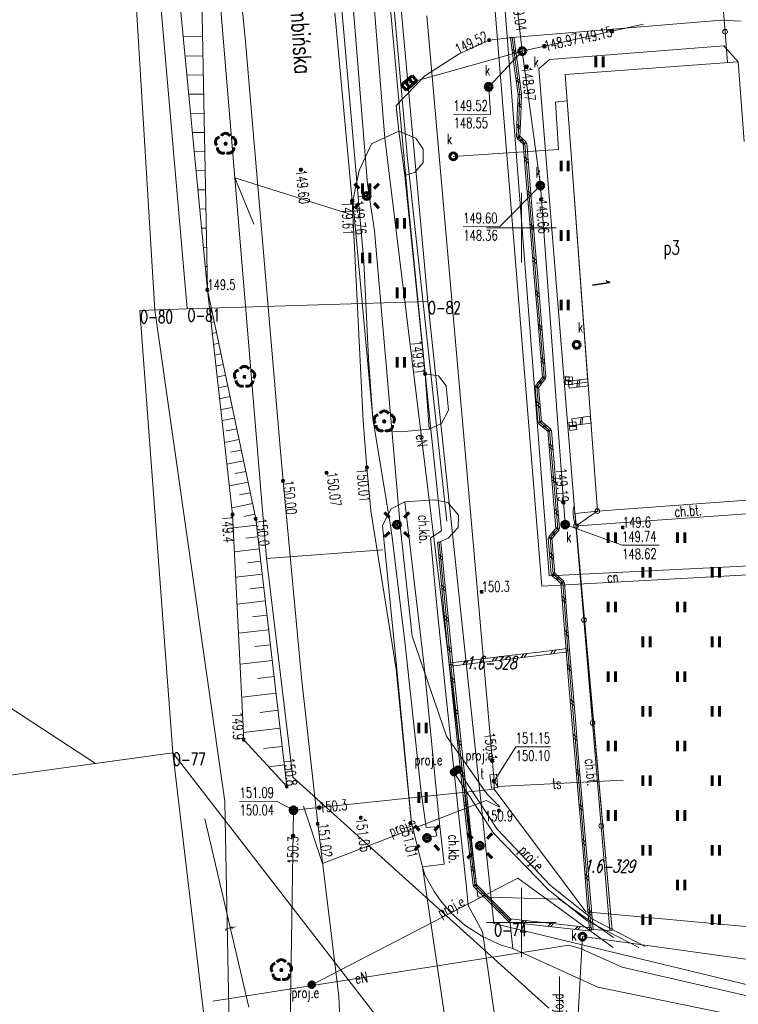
# Model space of a CAD drawing. Header units: metres. Extents: x 7582703 to 7587334, y 6019078 to 6022350.
# Tile 66 of 88: x 7584514 to 7584566, y 6021394 to 6021465. Entities that reach past the tile are written whole.
import ezdxf
from ezdxf.enums import TextEntityAlignment as Align

# ---------------------------------------------------------------- set-up
doc = ezdxf.new("R2010")
doc.units = ezdxf.units.M
doc.header["$MEASUREMENT"] = 0
doc.linetypes.add('EGDE', pattern=[0])
doc.layers.get('0').update_dxf_attribs({"color": 250, "linetype": 'CONTINUOUS', "lineweight": 100})
doc.layers.add('Dzialki', color=7, linetype='EGDE', lineweight=60)
doc.styles.get("Standard").update_dxf_attribs({"font": 'Simplex.SHX', "width": 0.75})

# ---------------------------------------------------------------- blocks, each defined once
blk = doc.blocks.new('1_OTRN')
at = {"linetype": 'Continuous'}
blk.add_circle((0, 0), 0.045, dxfattribs=at)
blk = doc.blocks.new('1_OTRS')
at = {"linetype": 'Continuous'}
blk.add_circle((0, 0), 0.045, dxfattribs=at)
blk = doc.blocks.new('1_OTZT')
at = {"linetype": 'Continuous'}
for p, q in [((-0.2625, -0.375), (-0.2625, 0.375)), ((0.2625, -0.375), (0.2625, 0.375))]:
    blk.add_line(p, q, dxfattribs=at)
blk = doc.blocks.new('1_OTZL')
at = {"linetype": 'Continuous'}
blk.add_circle((0, 0), 0.045, dxfattribs=at)
for centre, start, end in [((0, 0.375), 30.14012, 149.85988), ((-0.357, 0.116), 102.14447, 221.86002), ((0.357, 0.116), 318.13998, 77.85553), ((-0.22, -0.303), 174.14818, 293.85423), ((0.22, -0.303), 246.14577, 5.85182)]:
    blk.add_arc(centre, 0.375, start, end, dxfattribs=at)
blk = doc.blocks.new('4_SUEU')
at = {"linetype": 'Continuous'}
for radius in [0.2, 0.175, 0.15, 0.125, 0.1, 0.075, 0.05, 0.025, 0.00715]:
    blk.add_circle((0, 0), radius, dxfattribs=at)
blk = doc.blocks.new('4_SUEO_W')
at = {"linetype": 'Continuous'}
for p, q in [((-0.53035, 0.53035), (-0.8839, 0.8839)), ((0.53035, 0.53035), (0.8839, 0.8839)), ((-0.53035, -0.53035), (-0.8839, -0.8839)), ((0.53035, -0.53035), (0.8839, -0.8839))]:
    blk.add_line(p, q, dxfattribs=at)
blk.add_circle((0, 0), 0.025, dxfattribs=at)
blk = doc.blocks.new('4_SUPP')
at = {"linetype": 'Continuous'}
blk.add_circle((0, 0), 0.25, dxfattribs=at)
blk = doc.blocks.new('4_SUKK')
at = {"linetype": 'Continuous'}
for p, q in [((-0.5, -0.25), (-0.5, 0.25)), ((-0.5, 0.25), (0.5, 0.25)), ((-0.175, 0.25), (-0.175, -0.25)), ((0.175, 0.25), (0.175, -0.25)), ((0.5, 0.25), (0.5, -0.25)), ((0.5, -0.25), (-0.5, -0.25))]:
    blk.add_line(p, q, dxfattribs=at)
blk = doc.blocks.new('4_SUKS')
at = {"linetype": 'Continuous'}
blk.add_circle((0, 0), 0.25, dxfattribs=at)
blk = doc.blocks.new('4_SUPS')
at = {"linetype": 'Continuous'}
blk.add_circle((0, 0), 0.0625, dxfattribs=at)
blk = doc.blocks.new('4_SUPK')
at = {"linetype": 'Continuous'}
blk.add_circle((0, 0), 0.25, dxfattribs=at)
blk = doc.blocks.new('4_SUPW')
at = {"linetype": 'Continuous'}
blk.add_circle((0, 0), 0.25, dxfattribs=at)

msp = doc.modelspace()

# ---------------------------------------------------------------- linework, layer by layer
at = {"layer": 'Dzialki', "lineweight": 9}
for p, q in [((7584520.23, 6021509.96), (7584525.95, 6021444.15)), ((7584525.95, 6021444.15), (7584520.23, 6021509.96)), ((7584537.47, 6021508.12), (7584543.26, 6021444.69)), ((7584537.47, 6021508.12), (7584543.26, 6021444.69)), ((7584525.472, 6021500.181), (7584529.367, 6021453.585)), ((7584527.4, 6021445.52), (7584523.64, 6021484.87)), ((7584536.468, 6021483.521), (7584538.925, 6021453.137)), ((7584526.7, 6021481.86), (7584527.4, 6021445.52)), ((7584529.13, 6021473.26), (7584530.11, 6021463.67)), ((7584539.9, 6021473.28), (7584541.04, 6021460.71)), ((7584541.802, 6021454.963), (7584540.235, 6021472.583)), ((7584538.242, 6021452.227), (7584536.508, 6021472.136)), ((7584539.017, 6021470.894), (7584540.172, 6021456.432)), ((7584523.621, 6021444.076), (7584522.135, 6021468.232)), ((7584549.501, 6021467.69), (7584550.06, 6021462.7)), ((7584552.01, 6021424.945), (7584548.694, 6021467.244)), ((7584551.465, 6021424.201), (7584548.05, 6021466.489)), ((7584537.81, 6021451.94), (7584536.56, 6021465.47)), ((7584536.56, 6021465.47), (7584537.81, 6021451.94)), ((7584564.56, 6021465.526), (7584564.666, 6021464.094)), ((7584543.198, 6021465.244), (7584548.03, 6021410.175)), ((7584564.382, 6021464.937), (7584549.33, 6021463.69)), ((7584549.33, 6021463.69), (7584564.382, 6021464.937)), ((7584550.06, 6021462.7), (7584558.784, 6021464.637)), ((7584565.813, 6021464.858), (7584564.382, 6021464.937)), ((7584564.382, 6021464.937), (7584565.813, 6021464.858)), ((7584564.666, 6021464.094), (7584564.83, 6021461.878)), ((7584527.049, 6021463.752), (7584525.66, 6021463.725)), ((7584530.11, 6021463.67), (7584532.63, 6021434.19)), ((7584545.53, 6021462.5), (7584547.68, 6021463.49)), ((7584547.68, 6021463.49), (7584549.33, 6021463.69)), ((7584549.454, 6021463.707), (7584549.206, 6021463.673)), ((7584549.206, 6021463.673), (7584549.486, 6021461.619)), ((7584549.33, 6021463.69), (7584549.89, 6021459.582)), ((7584549.454, 6021463.707), (7584549.734, 6021461.653)), ((7584541.92, 6021460.42), (7584550.06, 6021462.7)), ((7584543.05, 6021460.92), (7584545.53, 6021462.5)), ((7584550.06, 6021462.7), (7584547.645, 6021460.136)), ((7584549.318, 6021462.852), (7584549.594, 6021462.68)), ((7584549.346, 6021462.646), (7584549.622, 6021462.475)), ((7584550.06, 6021462.7), (7584551.367, 6021453.032)), ((7584552.022, 6021462.108), (7584564.576, 6021463.078)), ((7584552.022, 6021462.108), (7584564.576, 6021463.078)), ((7584564.576, 6021463.078), (7584565.616, 6021461.937)), ((7584564.576, 6021463.078), (7584565.614, 6021461.936)), ((7584527.075, 6021462.374), (7584525.792, 6021462.349)), ((7584552.022, 6021462.108), (7584551.256, 6021461.432)), ((7584552.022, 6021462.108), (7584551.256, 6021461.432)), ((7584565.614, 6021461.936), (7584553.159, 6021461.016)), ((7584553.159, 6021461.016), (7584565.614, 6021461.936)), ((7584565.614, 6021461.936), (7584566.039, 6021456.209)), ((7584549.486, 6021461.619), (7584549.766, 6021459.565)), ((7584549.734, 6021461.653), (7584550.013, 6021459.599)), ((7584551.256, 6021461.432), (7584553.88, 6021429.196)), ((7584551.256, 6021461.432), (7584553.063, 6021439.236)), ((7584527.102, 6021460.995), (7584525.923, 6021460.972)), ((7584540.98, 6021458.78), (7584543.05, 6021460.92)), ((7584541.04, 6021460.71), (7584541.86, 6021451.79)), ((7584549.598, 6021460.798), (7584549.874, 6021460.626)), ((7584549.626, 6021460.592), (7584549.902, 6021460.421)), ((7584553.159, 6021461.016), (7584553.581, 6021455.288)), ((7584553.581, 6021455.288), (7584553.159, 6021461.016)), ((7584547.645, 6021460.136), (7584547.776, 6021458.17)), ((7584527.128, 6021459.617), (7584526.055, 6021459.596)), ((7584549.765, 6021459.587), (7584549.706, 6021458.051)), ((7584549.741, 6021458.973), (7584549.985, 6021458.81)), ((7584550.014, 6021459.577), (7584549.765, 6021459.587)), ((7584550.013, 6021459.599), (7584549.766, 6021459.565)), ((7584549.89, 6021459.582), (7584549.772, 6021456.511)), ((7584550.014, 6021459.577), (7584549.956, 6021458.042)), ((7584553.301, 6021459.139), (7584552.444, 6021459.041)), ((7584552.444, 6021459.041), (7584552.678, 6021455.622)), ((7584541.18, 6021456.94), (7584540.98, 6021458.78)), ((7584549.735, 6021458.819), (7584549.979, 6021458.656)), ((7584527.155, 6021458.238), (7584526.187, 6021458.219)), ((7584545.116, 6021458.15), (7584547.776, 6021458.17)), ((7584549.706, 6021458.051), (7584549.647, 6021456.516)), ((7584549.956, 6021458.042), (7584549.897, 6021456.506)), ((7584527.182, 6021456.86), (7584526.318, 6021456.843)), ((7584541.18, 6021456.94), (7584539.2, 6021456.04)), ((7584539.2, 6021456.04), (7584541.18, 6021456.94)), ((7584539.2, 6021456.04), (7584541.18, 6021456.94)), ((7584542.41, 6021456.43), (7584541.18, 6021456.94)), ((7584541.18, 6021456.94), (7584541.61, 6021453.75)), ((7584549.676, 6021457.284), (7584549.92, 6021457.12)), ((7584549.682, 6021457.437), (7584549.926, 6021457.274)), ((7584540.172, 6021456.432), (7584546.856, 6021401.846)), ((7584542.93, 6021455.65), (7584542.41, 6021456.43)), ((7584549.897, 6021456.506), (7584549.647, 6021456.516)), ((7584549.857, 6021456.603), (7584549.687, 6021456.419)), ((7584549.687, 6021456.419), (7584550.17, 6021455.973)), ((7584549.772, 6021456.511), (7584550.255, 6021456.064)), ((7584549.857, 6021456.603), (7584550.34, 6021456.156)), ((7584549.88, 6021456.241), (7584550.098, 6021456.38)), ((7584549.929, 6021456.196), (7584550.147, 6021456.335)), ((7584550.34, 6021456.156), (7584550.17, 6021455.973)), ((7584527.208, 6021455.481), (7584526.45, 6021455.467)), ((7584539.2, 6021456.04), (7584538.32, 6021454.12)), ((7584538.32, 6021454.12), (7584539.2, 6021456.04)), ((7584538.32, 6021454.12), (7584539.2, 6021456.04)), ((7584542.92, 6021454.7), (7584542.93, 6021455.65)), ((7584545.101, 6021455.127), (7584552.678, 6021455.622)), ((7584550.38, 6021456.075), (7584550.13, 6021456.054)), ((7584550.13, 6021456.054), (7584550.329, 6021453.648)), ((7584550.255, 6021456.064), (7584551.647, 6021439.223)), ((7584550.38, 6021456.075), (7584550.578, 6021453.669)), ((7584541.802, 6021454.963), (7584544.641, 6021428.872)), ((7584550.21, 6021455.092), (7584550.479, 6021454.872)), ((7584550.23, 6021454.851), (7584550.499, 6021454.631)), ((7584554.79, 6021438.876), (7584553.581, 6021455.288)), ((7584555.477, 6021429.61), (7584553.581, 6021455.288)), ((7584527.235, 6021454.103), (7584526.581, 6021454.09)), ((7584538.32, 6021454.12), (7584537.86, 6021451.93)), ((7584537.86, 6021451.93), (7584538.32, 6021454.12)), ((7584537.86, 6021451.93), (7584538.32, 6021454.12)), ((7584542.36, 6021453.99), (7584542.92, 6021454.7)), ((7584530.734, 6021450.243), (7584529.367, 6021453.585)), ((7584529.367, 6021453.585), (7584537.81, 6021450.92)), ((7584529.367, 6021453.585), (7584531.642, 6021426.188)), ((7584541.61, 6021453.75), (7584542.36, 6021453.99)), ((7584543.07, 6021439.48), (7584541.61, 6021453.75)), ((7584541.61, 6021453.75), (7584543.07, 6021439.48)), ((7584550.329, 6021453.648), (7584550.528, 6021451.242)), ((7584550.578, 6021453.669), (7584550.777, 6021451.263)), ((7584527.261, 6021452.724), (7584526.713, 6021452.714)), ((7584538.925, 6021453.137), (7584539.427, 6021449.772)), ((7584551.367, 6021453.032), (7584548.448, 6021450.081)), ((7584550.409, 6021452.686), (7584550.678, 6021452.466)), ((7584551.367, 6021453.032), (7584553.153, 6021428.633)), ((7584538.61, 6021436.07), (7584537.81, 6021451.94)), ((7584537.81, 6021451.94), (7584537.86, 6021451.93)), ((7584537.86, 6021451.93), (7584539.32, 6021436.02)), ((7584539.32, 6021436.02), (7584537.86, 6021451.93)), ((7584538.242, 6021452.227), (7584538.861, 6021452.282)), ((7584538.318, 6021451.358), (7584538.242, 6021452.227)), ((7584550, 6021447.5), (7584550, 6021452.5)), ((7584550.429, 6021452.445), (7584550.698, 6021452.225)), ((7584527.288, 6021451.346), (7584526.844, 6021451.337)), ((7584538.665, 6021447.57), (7584538.318, 6021451.358)), ((7584541.86, 6021451.79), (7584543.46, 6021435.72)), ((7584550.528, 6021451.242), (7584550.727, 6021448.836)), ((7584550.777, 6021451.263), (7584550.976, 6021448.857)), ((7584527.314, 6021449.967), (7584526.976, 6021449.961)), ((7584539.427, 6021449.772), (7584541.299, 6021428.3)), ((7584545.815, 6021450.062), (7584548.448, 6021450.081)), ((7584547.5, 6021450), (7584552.5, 6021450)), ((7584550.608, 6021450.28), (7584550.877, 6021450.06)), ((7584550.628, 6021450.039), (7584550.897, 6021449.819)), ((7584527.341, 6021448.589), (7584527.107, 6021448.584)), ((7584550.727, 6021448.836), (7584550.926, 6021446.431)), ((7584550.976, 6021448.857), (7584551.175, 6021446.451)), ((7584550.806, 6021447.874), (7584551.075, 6021447.654)), ((7584550.826, 6021447.634), (7584551.095, 6021447.414)), ((7584527.367, 6021447.21), (7584527.239, 6021447.208)), ((7584539.006, 6021440.592), (7584538.665, 6021447.57)), ((7584550.926, 6021446.431), (7584551.125, 6021444.025)), ((7584551.175, 6021446.451), (7584551.374, 6021444.045)), ((7584527.394, 6021445.832), (7584527.37, 6021445.831)), ((7584529.21, 6021429.36), (7584527.4, 6021445.52)), ((7584527.4, 6021445.52), (7584530.88, 6021429.05)), ((7584551.005, 6021445.468), (7584551.274, 6021445.248)), ((7584551.025, 6021445.228), (7584551.294, 6021445.008)), ((7584525.95, 6021444.15), (7584522.54, 6021444.04)), ((7584522.54, 6021444.04), (7584525.95, 6021444.15)), ((7584528.655, 6021408.715), (7584523.621, 6021444.076)), ((7584543.26, 6021444.69), (7584525.95, 6021444.15)), ((7584543.26, 6021444.69), (7584525.95, 6021444.15)), ((7584527.562, 6021444.752), (7584527.488, 6021444.736)), ((7584543.26, 6021444.69), (7584548.02, 6021399.92)), ((7584543.26, 6021444.69), (7584548.02, 6021399.92)), ((7584522.54, 6021444.04), (7584524.9, 6021412.2)), ((7584524.9, 6021412.2), (7584522.54, 6021444.04)), ((7584527.725, 6021443.984), (7584527.576, 6021443.953)), ((7584551.125, 6021444.025), (7584551.323, 6021441.619)), ((7584551.374, 6021444.045), (7584551.573, 6021441.639)), ((7584527.887, 6021443.216), (7584527.663, 6021443.169)), ((7584551.204, 6021443.062), (7584551.473, 6021442.842)), ((7584551.224, 6021442.822), (7584551.493, 6021442.602)), ((7584528.049, 6021442.448), (7584527.751, 6021442.385)), ((7584528.211, 6021441.68), (7584527.839, 6021441.601)), ((7584551.323, 6021441.619), (7584551.522, 6021439.213)), ((7584551.573, 6021441.639), (7584551.771, 6021439.233)), ((7584528.374, 6021440.912), (7584527.927, 6021440.818)), ((7584539.317, 6021436.274), (7584539.006, 6021440.592)), ((7584551.403, 6021440.656), (7584551.672, 6021440.436)), ((7584528.536, 6021440.144), (7584528.014, 6021440.034)), ((7584551.423, 6021440.416), (7584551.692, 6021440.196)), ((7584528.698, 6021439.376), (7584528.102, 6021439.25)), ((7584544.04, 6021439.35), (7584543.07, 6021439.48)), ((7584543.07, 6021439.48), (7584543.125, 6021438.723)), ((7584544.59, 6021438.61), (7584544.04, 6021439.35)), ((7584551.548, 6021439.3), (7584551.013, 6021438.616)), ((7584551.647, 6021439.223), (7584551.112, 6021438.539)), ((7584551.745, 6021439.146), (7584551.21, 6021438.462)), ((7584551.771, 6021439.233), (7584551.522, 6021439.213)), ((7584551.745, 6021439.146), (7584551.548, 6021439.3)), ((7584553.437, 6021439.266), (7584553.063, 6021439.236)), ((7584553.151, 6021438.722), (7584553.187, 6021439.282)), ((7584553.187, 6021439.282), (7584553.686, 6021439.25)), ((7584554.759, 6021439.124), (7584553.37, 6021438.954)), ((7584553.401, 6021438.706), (7584553.437, 6021439.266)), ((7584553.65, 6021438.69), (7584553.686, 6021439.25)), ((7584554.82, 6021438.628), (7584554.759, 6021439.124)), ((7584528.86, 6021438.608), (7584528.19, 6021438.467)), ((7584543.125, 6021438.723), (7584543.193, 6021437.791)), ((7584544.76, 6021436.88), (7584544.59, 6021438.61)), ((7584551.236, 6021438.55), (7584550.987, 6021438.529)), ((7584550.987, 6021438.529), (7584551.195, 6021436)), ((7584551.21, 6021438.462), (7584551.013, 6021438.616)), ((7584551.112, 6021438.539), (7584551.32, 6021436.011)), ((7584551.236, 6021438.55), (7584551.445, 6021436.021)), ((7584551.281, 6021438.958), (7584551.424, 6021438.736)), ((7584551.334, 6021439.027), (7584551.478, 6021438.804)), ((7584553.151, 6021438.722), (7584553.65, 6021438.69)), ((7584553.665, 6021438.914), (7584553.169, 6021439.002)), ((7584553.668, 6021438.97), (7584553.173, 6021439.058)), ((7584553.431, 6021438.458), (7584553.37, 6021438.954)), ((7584554.79, 6021438.876), (7584553.401, 6021438.706)), ((7584554.82, 6021438.628), (7584553.431, 6021438.458)), ((7584554.065, 6021439.039), (7584553.987, 6021438.526)), ((7584554.204, 6021439.056), (7584554.125, 6021438.543)), ((7584529.023, 6021437.84), (7584528.278, 6021437.683)), ((7584543.193, 6021437.791), (7584543.261, 6021436.865)), ((7584529.185, 6021437.072), (7584528.417, 6021436.91)), ((7584551.07, 6021437.518), (7584551.34, 6021437.285)), ((7584551.091, 6021437.265), (7584551.361, 6021437.032)), ((7584529.347, 6021436.304), (7584528.453, 6021436.116)), ((7584543.261, 6021436.865), (7584543.36, 6021435.51)), ((7584544.24, 6021435.92), (7584544.76, 6021436.88)), ((7584554.957, 6021436.425), (7584553.629, 6021436.255)), ((7584554.293, 6021436.34), (7584554.223, 6021435.827)), ((7584554.426, 6021436.357), (7584554.356, 6021435.844)), ((7584555.021, 6021435.929), (7584554.957, 6021436.425)), ((7584538.88, 6021432.74), (7584538.61, 6021436.07)), ((7584540.573, 6021428.542), (7584539.317, 6021436.274)), ((7584539.32, 6021436.02), (7584539.46, 6021435.62)), ((7584539.46, 6021435.62), (7584539.32, 6021436.02)), ((7584539.46, 6021435.62), (7584539.92, 6021435.44)), ((7584539.92, 6021435.44), (7584539.46, 6021435.62)), ((7584543.36, 6021435.51), (7584544.24, 6021435.92)), ((7584543.46, 6021435.72), (7584544.26, 6021428.18)), ((7584551.445, 6021436.021), (7584551.195, 6021436)), ((7584551.401, 6021436.106), (7584551.239, 6021435.915)), ((7584551.239, 6021435.915), (7584551.954, 6021435.31)), ((7584551.32, 6021436.011), (7584552.034, 6021435.406)), ((7584551.401, 6021436.106), (7584552.115, 6021435.501)), ((7584551.525, 6021435.673), (7584551.758, 6021435.804)), ((7584551.596, 6021435.613), (7584551.829, 6021435.743)), ((7584553.908, 6021436.04), (7584553.412, 6021435.975)), ((7584553.412, 6021435.975), (7584553.486, 6021435.406)), ((7584553.442, 6021435.747), (7584553.945, 6021435.755)), ((7584553.449, 6021435.69), (7584553.953, 6021435.698)), ((7584553.692, 6021435.759), (7584553.629, 6021436.255)), ((7584555.021, 6021435.929), (7584553.692, 6021435.759)), ((7584553.908, 6021436.04), (7584553.982, 6021435.47)), ((7584529.509, 6021435.536), (7584528.741, 6021435.374)), ((7584539.92, 6021435.44), (7584541.33, 6021435.31)), ((7584541.33, 6021435.31), (7584539.92, 6021435.44)), ((7584541.33, 6021435.31), (7584543.36, 6021435.51)), ((7584543.36, 6021435.51), (7584541.33, 6021435.31)), ((7584552.159, 6021435.416), (7584551.91, 6021435.395)), ((7584551.91, 6021435.395), (7584552.104, 6021433.04)), ((7584552.115, 6021435.501), (7584551.954, 6021435.31)), ((7584552.034, 6021435.406), (7584552.615, 6021428.339)), ((7584552.159, 6021435.416), (7584552.353, 6021433.06)), ((7584553.982, 6021435.47), (7584553.486, 6021435.406)), ((7584529.672, 6021434.769), (7584528.629, 6021434.548)), ((7584532.63, 6021434.19), (7584532.84, 6021431.78)), ((7584551.987, 6021434.453), (7584552.256, 6021434.238)), ((7584552.007, 6021434.218), (7584552.275, 6021434.003)), ((7584529.834, 6021434.001), (7584529.066, 6021433.838)), ((7584529.996, 6021433.233), (7584528.804, 6021432.981)), ((7584539.17, 6021429.63), (7584538.88, 6021432.74)), ((7584552.104, 6021433.04), (7584552.297, 6021430.685)), ((7584552.353, 6021433.06), (7584552.546, 6021430.705)), ((7584530.159, 6021432.465), (7584529.391, 6021432.302)), ((7584552.181, 6021432.098), (7584552.45, 6021431.883)), ((7584530.321, 6021431.697), (7584528.98, 6021431.413)), ((7584532.84, 6021431.78), (7584534.18, 6021417.62)), ((7584552.2, 6021431.862), (7584552.469, 6021431.647)), ((7584530.483, 6021430.929), (7584529.715, 6021430.766)), ((7584552.297, 6021430.685), (7584552.491, 6021428.329)), ((7584552.546, 6021430.705), (7584552.74, 6021428.35)), ((7584530.645, 6021430.161), (7584529.156, 6021429.846)), ((7584541.6, 6021430.27), (7584540.62, 6021429.78)), ((7584541.6, 6021430.27), (7584540.62, 6021429.78)), ((7584541.6, 6021430.27), (7584543.75, 6021430.41)), ((7584543.75, 6021430.41), (7584541.6, 6021430.27)), ((7584543, 6021418.44), (7584541.6, 6021430.27)), ((7584541.6, 6021430.27), (7584543, 6021418.44)), ((7584543.75, 6021430.41), (7584544.7, 6021430.23)), ((7584544.7, 6021430.23), (7584543.75, 6021430.41)), ((7584544.7, 6021430.23), (7584545.47, 6021429.31)), ((7584545.47, 6021429.31), (7584544.7, 6021430.23)), ((7584553.774, 6021429.902), (7584553.8, 6021430.005)), ((7584553.8, 6021430.005), (7584553.814, 6021430.038)), ((7584567.931, 6021430.53), (7584555.477, 6021429.61)), ((7584567.931, 6021430.53), (7584555.477, 6021429.61)), ((7584530.02, 6021413.15), (7584529.21, 6021429.36)), ((7584530.808, 6021429.393), (7584530.016, 6021429.226)), ((7584540.98, 6021418.22), (7584539.17, 6021429.63)), ((7584540.62, 6021429.78), (7584540.01, 6021428.58)), ((7584540.62, 6021429.78), (7584540.01, 6021428.58)), ((7584545.47, 6021429.31), (7584545.45, 6021428.43)), ((7584545.45, 6021428.43), (7584545.47, 6021429.31)), ((7584552.375, 6021429.742), (7584552.643, 6021429.527)), ((7584552.394, 6021429.507), (7584552.663, 6021429.292)), ((7584553.724, 6021429.307), (7584553.728, 6021429.407)), ((7584553.743, 6021429.211), (7584553.724, 6021429.307)), ((7584553.726, 6021429.515), (7584553.736, 6021429.607)), ((7584553.728, 6021429.407), (7584553.726, 6021429.515)), ((7584553.736, 6021429.607), (7584553.739, 6021429.707)), ((7584553.739, 6021429.707), (7584553.757, 6021429.804)), ((7584553.753, 6021429.108), (7584553.743, 6021429.211)), ((7584553.757, 6021429.804), (7584553.774, 6021429.902)), ((7584555.477, 6021429.61), (7584553.86, 6021429.439)), ((7584553.86, 6021429.439), (7584553.938, 6021428.543)), ((7584554.07, 6021428.55), (7584567.83, 6021429.52)), ((7584554.07, 6021428.55), (7584567.83, 6021429.52)), ((7584554.86, 6021429.183), (7584555.477, 6021429.61)), ((7584530.933, 6021428.595), (7584529.258, 6021428.4)), ((7584530.88, 6021429.05), (7584533.12, 6021409.79)), ((7584540.01, 6021428.58), (7584541.03, 6021418.23)), ((7584541.03, 6021418.23), (7584540.01, 6021428.58)), ((7584540.573, 6021428.542), (7584541.042, 6021428.626)), ((7584540.709, 6021427.703), (7584540.573, 6021428.542)), ((7584553.153, 6021428.633), (7584557.257, 6021427.144)), ((7584553.772, 6021429.011), (7584553.753, 6021429.108)), ((7584553.798, 6021428.92), (7584553.772, 6021429.011)), ((7584553.822, 6021428.815), (7584553.798, 6021428.92)), ((7584553.857, 6021428.73), (7584553.822, 6021428.815)), ((7584553.898, 6021428.636), (7584553.857, 6021428.73)), ((7584556.544, 6021399.439), (7584553.88, 6021429.196)), ((7584554.501, 6021421.779), (7584553.88, 6021429.196)), ((7584553.938, 6021428.543), (7584553.898, 6021428.636)), ((7584553.938, 6021428.543), (7584554.555, 6021428.97)), ((7584553.938, 6021428.543), (7584554.07, 6021428.55)), ((7584553.938, 6021428.543), (7584554.07, 6021428.55)), ((7584556.542, 6021399.455), (7584553.938, 6021428.543)), ((7584554.493, 6021428.928), (7584554.86, 6021429.183)), ((7584541.299, 6021428.3), (7584542.136, 6021420.605)), ((7584544.26, 6021428.18), (7584543.45, 6021427.69)), ((7584545.45, 6021428.43), (7584544.73, 6021427.65)), ((7584544.73, 6021427.65), (7584545.45, 6021428.43)), ((7584552.52, 6021428.419), (7584551.964, 6021427.755)), ((7584552.615, 6021428.339), (7584552.06, 6021427.675)), ((7584552.711, 6021428.259), (7584552.156, 6021427.595)), ((7584552.242, 6021428.087), (7584552.378, 6021427.861)), ((7584552.297, 6021428.154), (7584552.434, 6021427.927)), ((7584552.74, 6021428.35), (7584552.491, 6021428.329)), ((7584552.711, 6021428.259), (7584552.52, 6021428.419)), ((7584531.03, 6021427.757), (7584530.165, 6021427.657)), ((7584541.625, 6021419.999), (7584540.709, 6021427.703)), ((7584543.45, 6021427.69), (7584543.89, 6021423.05)), ((7584544.204, 6021427.392), (7584543.956, 6021427.368)), ((7584543.956, 6021427.368), (7584544.168, 6021425.165)), ((7584544.73, 6021427.65), (7584544.08, 6021427.38)), ((7584544.08, 6021427.38), (7584544.73, 6021427.65)), ((7584544.08, 6021427.38), (7584544.93, 6021418.57)), ((7584544.204, 6021427.392), (7584544.417, 6021425.19)), ((7584552.185, 6021427.686), (7584551.936, 6021427.665)), ((7584551.936, 6021427.665), (7584552.155, 6021425.056)), ((7584552.156, 6021427.595), (7584551.964, 6021427.755)), ((7584552.06, 6021427.675), (7584552.279, 6021425.067)), ((7584552.185, 6021427.686), (7584552.404, 6021425.077)), ((7584557.257, 6021427.144), (7584559.916, 6021427.163)), ((7584531.131, 6021426.892), (7584529.344, 6021426.684)), ((7584540.023, 6021426.817), (7584531.642, 6021426.188)), ((7584544.041, 6021426.487), (7584544.311, 6021426.291)), ((7584552.023, 6021426.621), (7584552.294, 6021426.381)), ((7584531.235, 6021425.998), (7584530.312, 6021425.891)), ((7584531.642, 6021426.188), (7584533.559, 6021410.462)), ((7584544.062, 6021426.267), (7584544.332, 6021426.071)), ((7584566.916, 6021425.682), (7584552.01, 6021424.945)), ((7584552.045, 6021426.36), (7584552.316, 6021426.12)), ((7584531.342, 6021425.075), (7584529.435, 6021424.854)), ((7584544.168, 6021425.165), (7584544.381, 6021422.963)), ((7584544.417, 6021425.19), (7584544.629, 6021422.987)), ((7584567.41, 6021425.076), (7584551.465, 6021424.201)), ((7584552.404, 6021425.077), (7584552.155, 6021425.056)), ((7584552.361, 6021425.161), (7584552.197, 6021424.972)), ((7584552.197, 6021424.972), (7584552.891, 6021424.367)), ((7584552.279, 6021425.067), (7584552.974, 6021424.462)), ((7584552.361, 6021425.161), (7584553.056, 6021424.556)), ((7584544.253, 6021424.284), (7584544.523, 6021424.088)), ((7584552.475, 6021424.73), (7584552.708, 6021424.858)), ((7584552.544, 6021424.67), (7584552.778, 6021424.798)), ((7584553.098, 6021424.471), (7584552.849, 6021424.452)), ((7584552.849, 6021424.452), (7584553.031, 6021422.018)), ((7584553.056, 6021424.556), (7584552.891, 6021424.367)), ((7584552.974, 6021424.462), (7584553.339, 6021419.594)), ((7584553.098, 6021424.471), (7584553.281, 6021422.037)), ((7584531.453, 6021424.122), (7584530.468, 6021424.007)), ((7584544.274, 6021424.064), (7584544.544, 6021423.868)), ((7584531.568, 6021423.137), (7584529.533, 6021422.9)), ((7584543.89, 6021423.05), (7584544.53, 6021416.68)), ((7584544.381, 6021422.963), (7584544.593, 6021420.76)), ((7584544.629, 6021422.987), (7584544.842, 6021420.785)), ((7584552.922, 6021423.479), (7584553.189, 6021423.254)), ((7584552.94, 6021423.235), (7584553.208, 6021423.011)), ((7584531.686, 6021422.119), (7584530.635, 6021421.997)), ((7584544.466, 6021422.082), (7584544.736, 6021421.886)), ((7584544.487, 6021421.862), (7584544.757, 6021421.666)), ((7584553.031, 6021422.018), (7584553.214, 6021419.584)), ((7584553.281, 6021422.037), (7584553.463, 6021419.603)), ((7584555.123, 6021414.361), (7584554.501, 6021421.779)), ((7584531.808, 6021421.068), (7584529.637, 6021420.816)), ((7584544.593, 6021420.76), (7584544.806, 6021418.558)), ((7584544.842, 6021420.785), (7584545.054, 6021418.582)), ((7584553.104, 6021421.045), (7584553.372, 6021420.82)), ((7584553.123, 6021420.801), (7584553.39, 6021420.577)), ((7584542.76, 6021409.567), (7584541.625, 6021419.999)), ((7584542.136, 6021420.605), (7584544.603, 6021413.408)), ((7584507.13, 6021419.42), (7584519.35, 6021411.45)), ((7584531.935, 6021419.983), (7584530.813, 6021419.852)), ((7584544.678, 6021419.879), (7584544.948, 6021419.683)), ((7584544.699, 6021419.659), (7584544.969, 6021419.463)), ((7584551.221, 6021419.462), (7584549.119, 6021419.206)), ((7584550.17, 6021419.334), (7584549.99, 6021419.06)), ((7584550.381, 6021419.36), (7584550.201, 6021419.086)), ((7584553.324, 6021419.718), (7584551.221, 6021419.462)), ((7584553.354, 6021419.47), (7584551.252, 6021419.214)), ((7584552.273, 6021419.59), (7584552.093, 6021419.316)), ((7584552.483, 6021419.616), (7584552.303, 6021419.342)), ((7584553.214, 6021419.583), (7584553.463, 6021419.604)), ((7584553.463, 6021419.603), (7584553.214, 6021419.584)), ((7584553.426, 6021417.071), (7584553.214, 6021419.583)), ((7584553.354, 6021419.47), (7584553.324, 6021419.718)), ((7584553.339, 6021419.594), (7584555.034, 6021399.494)), ((7584553.675, 6021417.092), (7584553.463, 6021419.604)), ((7584532.065, 6021418.861), (7584529.748, 6021418.592)), ((7584545.054, 6021418.583), (7584544.806, 6021418.557)), ((7584545.054, 6021418.582), (7584544.806, 6021418.558)), ((7584547.017, 6021418.95), (7584544.915, 6021418.694)), ((7584544.945, 6021418.446), (7584544.915, 6021418.694)), ((7584544.93, 6021418.57), (7584546.13, 6021407.35)), ((7584547.047, 6021418.702), (7584544.945, 6021418.446)), ((7584545.054, 6021418.583), (7584545.294, 6021416.339)), ((7584545.966, 6021418.822), (7584545.786, 6021418.548)), ((7584546.176, 6021418.848), (7584545.996, 6021418.574)), ((7584549.119, 6021419.206), (7584547.017, 6021418.95)), ((7584549.149, 6021418.958), (7584547.047, 6021418.702)), ((7584548.068, 6021419.078), (7584547.888, 6021418.804)), ((7584548.278, 6021419.104), (7584548.098, 6021418.83)), ((7584551.252, 6021419.214), (7584549.149, 6021418.958)), ((7584553.569, 6021418.348), (7584553.299, 6021418.578)), ((7584542.08, 6021407.14), (7584540.98, 6021418.22)), ((7584541.03, 6021418.23), (7584542.08, 6021407.14)), ((7584541.992, 6021408.07), (7584541.03, 6021418.23)), ((7584544.11, 6021407.13), (7584543, 6021418.44)), ((7584543, 6021418.44), (7584544.11, 6021407.13)), ((7584544.806, 6021418.557), (7584545.046, 6021416.313)), ((7584553.59, 6021418.097), (7584553.32, 6021418.327)), ((7584532.2, 6021417.703), (7584531.003, 6021417.564)), ((7584534.18, 6021417.62), (7584535.35, 6021407.1)), ((7584544.902, 6021417.659), (7584545.174, 6021417.461)), ((7584544.926, 6021417.435), (7584545.198, 6021417.237)), ((7584532.339, 6021416.506), (7584529.867, 6021416.219)), ((7584544.53, 6021416.68), (7584545.37, 6021408.79)), ((7584553.638, 6021414.558), (7584553.426, 6021417.071)), ((7584553.887, 6021414.579), (7584553.675, 6021417.092)), ((7584545.046, 6021416.313), (7584545.286, 6021414.069)), ((7584545.294, 6021416.339), (7584545.534, 6021414.095)), ((7584553.781, 6021415.836), (7584553.511, 6021416.066)), ((7584553.802, 6021415.584), (7584553.532, 6021415.815)), ((7584532.483, 6021415.27), (7584531.206, 6021415.121)), ((7584545.142, 6021415.415), (7584545.414, 6021415.217)), ((7584545.166, 6021415.191), (7584545.438, 6021414.993)), ((7584553.85, 6021412.046), (7584553.638, 6021414.558)), ((7584554.099, 6021412.067), (7584553.887, 6021414.579)), ((7584555.744, 6021406.944), (7584555.123, 6021414.361)), ((7584532.631, 6021413.993), (7584529.993, 6021413.686)), ((7584545.286, 6021414.069), (7584545.526, 6021411.825)), ((7584545.534, 6021414.095), (7584545.774, 6021411.851)), ((7584533.12, 6021409.79), (7584530.02, 6021413.15)), ((7584544.603, 6021413.408), (7584547.511, 6021409.26)), ((7584545.382, 6021413.171), (7584545.654, 6021412.973)), ((7584545.406, 6021412.947), (7584545.678, 6021412.749)), ((7584553.993, 6021413.323), (7584553.723, 6021413.553)), ((7584554.014, 6021413.072), (7584553.744, 6021413.302)), ((7584488.59, 6021407.26), (7584524.9, 6021412.2)), ((7584519.35, 6021411.45), (7584524.9, 6021412.2)), ((7584524.9, 6021412.2), (7584546.8, 6021383.95)), ((7584524.9, 6021412.2), (7584528.56, 6021381.46)), ((7584524.9, 6021412.2), (7584535.23, 6021325.4)), ((7584532.785, 6021412.674), (7584531.448, 6021412.519)), ((7584548.03, 6021410.175), (7584549.594, 6021412.639)), ((7584549.594, 6021412.639), (7584552.091, 6021412.639)), ((7584545.526, 6021411.825), (7584545.766, 6021409.581)), ((7584545.774, 6021411.851), (7584546.014, 6021409.607)), ((7584554.062, 6021409.534), (7584553.85, 6021412.046)), ((7584554.311, 6021409.555), (7584554.099, 6021412.067)), ((7584532.94, 6021411.338), (7584531.813, 6021411.207)), ((7584545.146, 6021410.817), (7584548.017, 6021406.396)), ((7584545.429, 6021411.005), (7584548.253, 6021406.714)), ((7584545.622, 6021410.927), (7584545.894, 6021410.729)), ((7584554.205, 6021410.811), (7584553.935, 6021411.041)), ((7584554.226, 6021410.56), (7584553.956, 6021410.79)), ((7584533.559, 6021410.462), (7584551.975, 6021393.84)), ((7584545.646, 6021410.703), (7584545.918, 6021410.505)), ((7584547.73, 6021410.63), (7584548.2, 6021410.68)), ((7584547.86, 6021409.67), (7584547.73, 6021410.63)), ((7584548.04, 6021409.595), (7584548.03, 6021410.175)), ((7584548.03, 6021410.175), (7584548.302, 6021409.784)), ((7584548.2, 6021410.68), (7584548.31, 6021409.71)), ((7584548.302, 6021409.784), (7584557.33, 6021410.24)), ((7584533.095, 6021410.001), (7584532.942, 6021409.983)), ((7584533.596, 6021408.08), (7584548.04, 6021409.595)), ((7584543.14, 6021406.849), (7584542.76, 6021409.567)), ((7584545.766, 6021409.581), (7584546.006, 6021407.337)), ((7584546.014, 6021409.607), (7584546.254, 6021407.363)), ((7584548.31, 6021409.71), (7584547.86, 6021409.67)), ((7584548.04, 6021409.595), (7584554.647, 6021400.775)), ((7584554.274, 6021407.021), (7584554.062, 6021409.534)), ((7584554.523, 6021407.042), (7584554.311, 6021409.555)), ((7584529.043, 6021388.306), (7584528.655, 6021408.715)), ((7584529.716, 6021408.712), (7584532.376, 6021408.731)), ((7584533.596, 6021408.08), (7584532.376, 6021408.731)), ((7584547.473, 6021408.77), (7584535.694, 6021404.255)), ((7584545.37, 6021408.79), (7584546.04, 6021402.5)), ((7584545.862, 6021408.683), (7584546.134, 6021408.485)), ((7584548.421, 6021408.312), (7584547.473, 6021408.77)), ((7584547.511, 6021409.26), (7584548.416, 6021408.342)), ((7584533.262, 6021385.751), (7584533.596, 6021408.08)), ((7584535.694, 6021404.255), (7584534.306, 6021408.364)), ((7584542.08, 6021407.14), (7584541.992, 6021408.07)), ((7584545.886, 6021408.459), (7584546.158, 6021408.261)), ((7584554.417, 6021408.298), (7584554.147, 6021408.529)), ((7584554.438, 6021408.047), (7584554.168, 6021408.277)), ((7584527.209, 6021407.464), (7584530.382, 6021393.906)), ((7584546.254, 6021407.364), (7584546.006, 6021407.336)), ((7584546.254, 6021407.363), (7584546.006, 6021407.337)), ((7584546.006, 6021407.336), (7584546.266, 6021405.001)), ((7584546.13, 6021407.35), (7584546.65, 6021402.68)), ((7584546.254, 6021407.364), (7584546.514, 6021405.029)), ((7584535.35, 6021407.1), (7584536.85, 6021394.71)), ((7584542.88, 6021404), (7584542.08, 6021407.14)), ((7584542.08, 6021407.14), (7584542.88, 6021404)), ((7584542.88, 6021404), (7584542.08, 6021407.14)), ((7584543.78, 6021406.884), (7584543.14, 6021406.849)), ((7584543.904, 6021406.235), (7584543.78, 6021406.884)), ((7584544.43, 6021404.2), (7584544.11, 6021407.13)), ((7584544.11, 6021407.13), (7584544.43, 6021404.2)), ((7584548.253, 6021406.714), (7584552.096, 6021402.67)), ((7584554.486, 6021404.509), (7584554.274, 6021407.021)), ((7584554.735, 6021404.53), (7584554.523, 6021407.042)), ((7584556.37, 6021399.47), (7584555.744, 6021406.944)), ((7584543.205, 6021406.09), (7584543.904, 6021406.235)), ((7584546.11, 6021406.402), (7584546.384, 6021406.196)), ((7584546.136, 6021406.169), (7584546.41, 6021405.963)), ((7584548.017, 6021406.396), (7584551.917, 6021402.382)), ((7584554.629, 6021405.786), (7584554.358, 6021406.016)), ((7584554.65, 6021405.535), (7584554.38, 6021405.765)), ((7584546.266, 6021405.001), (7584546.526, 6021402.666)), ((7584546.514, 6021405.029), (7584546.774, 6021402.694)), ((7584554.698, 6021401.996), (7584554.486, 6021404.509)), ((7584554.947, 6021402.017), (7584554.735, 6021404.53)), ((7584542.88, 6021404), (7584544.43, 6021404.2)), ((7584544.43, 6021404.2), (7584542.88, 6021404)), ((7584543.04, 6021403.43), (7584542.88, 6021404)), ((7584543.04, 6021403.43), (7584542.88, 6021404)), ((7584546, 6021383.09), (7584542.88, 6021404)), ((7584542.88, 6021404), (7584543.04, 6021403.43)), ((7584546.37, 6021404.067), (7584546.644, 6021403.861)), ((7584546.396, 6021403.834), (7584546.67, 6021403.628)), ((7584534.911, 6021395.527), (7584549.735, 6021403.202)), ((7584543.71, 6021402.24), (7584543.04, 6021403.43)), ((7584543.71, 6021402.24), (7584543.04, 6021403.43)), ((7584543.04, 6021403.43), (7584543.71, 6021402.24)), ((7584549.735, 6021403.202), (7584556.606, 6021398.204)), ((7584554.841, 6021403.274), (7584554.57, 6021403.504)), ((7584554.862, 6021403.022), (7584554.592, 6021403.253)), ((7584546.04, 6021402.5), (7584546.18, 6021401.22)), ((7584546.774, 6021402.694), (7584546.526, 6021402.666)), ((7584546.739, 6021402.768), (7584546.561, 6021402.592)), ((7584546.561, 6021402.592), (7584547.826, 6021401.322)), ((7584546.65, 6021402.68), (7584549.18, 6021400.14)), ((7584546.739, 6021402.768), (7584548.004, 6021401.498)), ((7584550, 6021397.5), (7584550, 6021402.5)), ((7584551.917, 6021402.382), (7584554.729, 6021400.131)), ((7584552.096, 6021402.67), (7584555.173, 6021400.215)), ((7584544.18, 6021401.59), (7584543.71, 6021402.24)), ((7584544.18, 6021401.59), (7584543.71, 6021402.24)), ((7584543.71, 6021402.24), (7584544.18, 6021401.59)), ((7584544.92, 6021400.71), (7584544.18, 6021401.59)), ((7584544.92, 6021400.71), (7584544.18, 6021401.59)), ((7584544.18, 6021401.59), (7584544.92, 6021400.71)), ((7584546.856, 6021401.846), (7584552.718, 6021401.678)), ((7584547.067, 6021402.084), (7584547.371, 6021402.133)), ((7584547.194, 6021401.957), (7584547.498, 6021402.006)), ((7584552.718, 6021401.678), (7584556.628, 6021398.926)), ((7584554.909, 6021399.484), (7584554.698, 6021401.996)), ((7584555.159, 6021399.505), (7584554.947, 6021402.017)), ((7584546.18, 6021401.22), (7584547.21, 6021399.33)), ((7584547.826, 6021401.322), (7584549.091, 6021400.052)), ((7584548.004, 6021401.498), (7584549.269, 6021400.228)), ((7584548.332, 6021400.814), (7584548.636, 6021400.863)), ((7584555.053, 6021400.761), (7584554.782, 6021400.991)), ((7584545.92, 6021399.81), (7584544.92, 6021400.71)), ((7584545.92, 6021399.81), (7584544.92, 6021400.71)), ((7584544.92, 6021400.71), (7584545.92, 6021399.81)), ((7584548.459, 6021400.687), (7584548.763, 6021400.736)), ((7584549.269, 6021400.228), (7584549.091, 6021400.052)), ((7584549.194, 6021400.264), (7584549.166, 6021400.016)), ((7584549.194, 6021400.264), (7584551.145, 6021400.049)), ((7584549.947, 6021399.93), (7584550.169, 6021400.157)), ((7584554.647, 6021400.775), (7584575.54, 6021398.843)), ((7584555.074, 6021400.51), (7584554.804, 6021400.74)), ((7584555.173, 6021400.215), (7584558.916, 6021398.265)), ((7584547.21, 6021399), (7584545.92, 6021399.81)), ((7584547.21, 6021399), (7584545.92, 6021399.81)), ((7584545.92, 6021399.81), (7584547.21, 6021399)), ((7584547.5, 6021400), (7584552.5, 6021400)), ((7584548.02, 6021399.92), (7584594.4, 6021388.72)), ((7584548.02, 6021399.92), (7584594.4, 6021388.72)), ((7584549.166, 6021400.016), (7584551.118, 6021399.801)), ((7584549.18, 6021400.14), (7584549.38, 6021398.13)), ((7584549.38, 6021398.13), (7584549.18, 6021400.14)), ((7584550.142, 6021399.908), (7584550.365, 6021400.135)), ((7584551.118, 6021399.801), (7584553.069, 6021399.585)), ((7584551.145, 6021400.049), (7584553.096, 6021399.834)), ((7584551.898, 6021399.714), (7584552.121, 6021399.941)), ((7584552.093, 6021399.693), (7584552.316, 6021399.92)), ((7584553.069, 6021399.585), (7584555.02, 6021399.37)), ((7584553.096, 6021399.834), (7584555.048, 6021399.619)), ((7584553.85, 6021399.499), (7584554.072, 6021399.726)), ((7584554.045, 6021399.478), (7584554.267, 6021399.705)), ((7584554.729, 6021400.131), (7584558.446, 6021398.204)), ((7584554.909, 6021399.484), (7584555.159, 6021399.505)), ((7584555.048, 6021399.619), (7584555.02, 6021399.37)), ((7584555.034, 6021399.494), (7584556.544, 6021399.439)), ((7584547.21, 6021399.33), (7584549.25, 6021385.18)), ((7584548.55, 6021398.36), (7584547.21, 6021399)), ((7584548.55, 6021398.36), (7584547.21, 6021399)), ((7584547.21, 6021399), (7584548.55, 6021398.36)), ((7584553.85, 6021388.96), (7584554.398, 6021398.99)), ((7584606.804, 6021391.728), (7584554.398, 6021398.99)), ((7584553.42, 6021398.38), (7584527.79, 6021394.35)), ((7584527.79, 6021394.35), (7584553.42, 6021398.38)), ((7584549.38, 6021398.13), (7584548.55, 6021398.36)), ((7584549.38, 6021398.13), (7584548.55, 6021398.36)), ((7584548.55, 6021398.36), (7584549.38, 6021398.13)), ((7584549.38, 6021398.13), (7584555.5, 6021395.34)), ((7584554.25, 6021398.14), (7584553.42, 6021398.38)), ((7584557.26, 6021396.78), (7584554.25, 6021398.14)), ((7584557.26, 6021396.78), (7584554.25, 6021398.14)), ((7584570.2, 6021393.81), (7584557.26, 6021396.78)), ((7584552.709, 6021383.902), (7584552.749, 6021396.129)), ((7584578.58, 6021390.62), (7584555.5, 6021395.34)), ((7584536.85, 6021394.71), (7584537.39, 6021384.05))]:
    msp.add_line(p, q, dxfattribs=at)
for centre in [(7584564.666, 6021464.094), (7584555.477, 6021429.61), (7584553.938, 6021428.543), (7584554.501, 6021421.779), (7584555.123, 6021414.361), (7584555.744, 6021406.944)]:
    msp.add_circle(centre, 0.17, dxfattribs=at)
msp.add_point((7584527.4, 6021445.52), dxfattribs=at)

# ---------------------------------------------------------------- block references
for name, p in [('4_SUPS', (7584556.523, 6021464.135)), ('1_OTRS', (7584547.68, 6021463.49)), ('4_SUPW', (7584550.06, 6021462.7)), ('4_SUPS', (7584551.664, 6021463.056)), ('1_OTZT', (7584555.614, 6021461.936)), ('4_SUPS', (7584550.365, 6021461.576)), ('4_SUKS', (7584547.645, 6021460.136)), ('4_SUPS', (7584547.645, 6021460.136)), ('1_OTZL', (7584528.71, 6021456.04)), ('4_SUKS', (7584545.101, 6021455.127)), ('1_OTZT', (7584553.114, 6021454.436)), ('1_OTRS', (7584534.13, 6021454.17)), ('4_SUEO_W', (7584538.861, 6021452.282)), ('1_OTZT', (7584538.83, 6021452.81)), ('4_SUKS', (7584551.367, 6021453.032)), ('4_SUPS', (7584551.367, 6021453.032)), ('1_OTRS', (7584537.81, 6021451.94)), ('1_OTRS', (7584537.86, 6021451.93)), ('4_SUPP', (7584538.861, 6021452.282)), ('4_SUPS', (7584551.434, 6021452.033)), ('1_OTZT', (7584541.33, 6021450.31)), ('1_OTZT', (7584553.114, 6021449.436)), ('1_OTZT', (7584538.83, 6021447.81)), ('1_OTRN', (7584527.4, 6021445.52)), ('1_OTZT', (7584541.33, 6021445.31)), ('1_OTZT', (7584553.114, 6021444.436)), ('4_SUKS', (7584553.98, 6021441.57)), ('1_OTZT', (7584541.33, 6021440.31)), ('1_OTZL', (7584530.07, 6021439.27)), ('1_OTRS', (7584543.07, 6021439.48)), ('1_OTZL', (7584540.13, 6021436.06)), ('1_OTRS', (7584538.88, 6021432.74)), ('1_OTRS', (7584535.98, 6021432.36)), ('1_OTRS', (7584532.84, 6021431.78)), ('4_SUPS', (7584553.032, 6021430.242)), ('1_OTRN', (7584529.21, 6021429.36)), ('4_SUEO_W', (7584541.042, 6021428.626)), ('1_OTRN', (7584530.88, 6021429.05)), ('4_SUPP', (7584541.042, 6021428.626)), ('4_SUKS', (7584553.153, 6021428.633)), ('4_SUPS', (7584553.153, 6021428.633)), ('1_OTZT', (7584556.5, 6021427.7)), ('1_OTZT', (7584561.5, 6021427.7)), ('1_OTZT', (7584559, 6021425.2)), ('1_OTZT', (7584564, 6021425.2)), ('1_OTZT', (7584556.5, 6021422.7)), ('1_OTZT', (7584561.5, 6021422.7)), ('1_OTZT', (7584559, 6021420.2)), ('1_OTZT', (7584564, 6021420.2)), ('1_OTZT', (7584556.5, 6021417.7)), ('1_OTZT', (7584561.5, 6021417.7)), ('1_OTZT', (7584559, 6021415.2)), ('1_OTZT', (7584564, 6021415.2)), ('1_OTZT', (7584542.88, 6021414)), ('1_OTRN', (7584530.02, 6021413.15)), ('1_OTZT', (7584556.5, 6021412.7)), ('1_OTZT', (7584561.5, 6021412.7)), ('4_SUPS', (7584547.9, 6021411.652)), ('4_SUEU', (7584545.146, 6021410.817)), ('4_SUEU', (7584545.429, 6021411.005)), ('4_SUPS', (7584548.03, 6021410.175)), ('1_OTZT', (7584559, 6021410.2)), ('1_OTZT', (7584564, 6021410.2)), ('1_OTRN', (7584533.12, 6021409.79)), ('1_OTZT', (7584542.88, 6021409)), ('4_SUPK', (7584533.596, 6021408.08)), ('4_SUPS', (7584533.596, 6021408.08)), ('4_SUPS', (7584535.449, 6021408.274)), ('1_OTZT', (7584556.5, 6021407.7)), ('1_OTZT', (7584561.5, 6021407.7)), ('1_OTRS', (7584538.44, 6021407.54)), ('1_OTRS', (7584535.35, 6021407.1)), ('1_OTRS', (7584542.01, 6021407.15)), ('4_SUEO_W', (7584543.205, 6021406.09)), ('4_SUPS', (7584533.568, 6021406.22)), ('4_SUPP', (7584543.205, 6021406.09)), ('4_SUEO_W', (7584547.01, 6021405.527)), ('4_SUPP', (7584547.01, 6021405.527)), ('1_OTZT', (7584559, 6021405.2)), ('1_OTZT', (7584564, 6021405.2)), ('1_OTZT', (7584561.5, 6021402.7)), ('1_OTZT', (7584559, 6021400.2)), ('1_OTZT', (7584564, 6021400.2)), ('4_SUKS', (7584554.398, 6021398.99)), ('1_OTZL', (7584532.72, 6021396.58)), ('4_SUEU', (7584534.911, 6021395.527))]:
    msp.add_blockref(name, p, dxfattribs=at)
for name, p, rotation in [('4_SUKK', (7584541.92, 6021460.42), 40.55765327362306), ('1_OTRN', (7584557.305, 6021428.423), 0.4139267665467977), ('1_OTRN', (7584547.148, 6021423.799), 0.4139267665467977), ('1_OTRN', (7584548.382, 6021408.047), 0.4139267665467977)]:
    msp.add_blockref(name, p, dxfattribs=dict(at, rotation=rotation))

# ---------------------------------------------------------------- texts
at = {"layer": 'Dzialki', "lineweight": 9, "width": 0.7}
for s, height, rotation, p in [('Gumbińska', 1.25, 273.94518, (7584534.145, 6021464.22)), ('eN', 0.75, 276.9819, (7584542.835, 6021434.679)), ('ch.bt.', 0.75, 3.83959, (7584562.005, 6021429.627)), ('ch.kb.', 0.75, 272.91084, (7584543.004, 6021428.294)), ('ch.bt.', 0.75, 275.7106, (7584555.039, 6021410.817)), ('ts', 0.75, 2.88924, (7584552.552, 6021409.999)), ('ch.kb.', 0.75, 270.77422, (7584545.147, 6021405.283)), ('t', 0.75, 283.17255, (7584529.052, 6021399.59)), ('eN', 0.75, 8.9359, (7584538.476, 6021396.03)), ('proj.g', 0.75, 269.81362, (7584552.766, 6021393.884))]:
    msp.add_text(s, height=height, rotation=rotation, dxfattribs=at).set_placement(p, align=Align.MIDDLE)
for s, rotation, p in [('149.04', 278.30885, (7584549.66, 6021466.598)), ('148.97', 13.57972, (7584551.664, 6021463.056)), ('148.97', 276.67388, (7584550.365, 6021461.576)), ('149.60', 276.11635, (7584534.13, 6021454.17)), ('148.66', 274.19388, (7584551.434, 6021452.033)), ('150.3', 5.98785, (7584535.449, 6021408.274)), ('151.05', 278.16226, (7584538.44, 6021407.54))]:
    msp.add_text(s, height=0.75, rotation=rotation, dxfattribs=at).set_placement(p, align=Align.MIDDLE_LEFT)
for s, rotation, p in [('149.52', 25.09615, (7584547.68, 6021463.49)), ('150.8', 276.60888, (7584533.12, 6021409.79))]:
    msp.add_text(s, height=0.75, rotation=rotation, dxfattribs=at).set_placement(p, align=Align.RIGHT)
for s, rotation, p in [('149.15', 13.57972, (7584556.523, 6021464.135)), ('149.19', 274.19388, (7584553.032, 6021430.242)), ('150.1', 275.01437, (7584547.9, 6021411.652)), ('150.3', 89.14303, (7584533.568, 6021406.22))]:
    msp.add_text(s, height=0.75, rotation=rotation, dxfattribs=at).set_placement(p, align=Align.MIDDLE_RIGHT)
for s, p in [('k', (7584550.872, 6021461.561)), ('149.5', (7584527.4, 6021445.52)), ('k', (7584554.064, 6021442.461)), ('proj.e', (7584545.981, 6021411.673)), ('proj.e', (7584542.315, 6021411.327)), ('t', (7584547.051, 6021410.345)), ('k', (7584553.598, 6021398.702)), ('proj.e', (7584533.446, 6021394.574))]:
    msp.add_text(s, height=0.75, dxfattribs=at).set_placement(p)
for p in [(7584547.76, 6021460.947), (7584545.015, 6021456.007), (7584551.403, 6021453.603), (7584553.603, 6021427.374)]:
    msp.add_text('k', height=0.75, dxfattribs=at).set_placement(p, align=Align.RIGHT)
for s, rotation, p in [('149.52', 0.41393, (7584545.109, 6021459.15)), ('148.55', 0.41393, (7584545.118, 6021457.9)), ('149.61', 272.60313, (7584537.81, 6021451.94)), ('149.60', 0.41393, (7584545.808, 6021451.062)), ('148.36', 0.41393, (7584545.817, 6021449.812)), ('150.01', 275.32729, (7584538.88, 6021432.74)), ('149.4', 272.86064, (7584529.21, 6021429.36)), ('149.74', 0.41393, (7584557.249, 6021428.144)), ('148.62', 0.41393, (7584557.258, 6021426.894)), ('151.09', 0.41401, (7584529.709, 6021409.712)), ('150.04', 0.41401, (7584529.718, 6021408.462)), ('151.01', 283.03043, (7584542.01, 6021407.15))]:
    msp.add_text(s, height=0.75, rotation=rotation, dxfattribs=at).set_placement(p, align=Align.TOP_LEFT)
for s, height, rotation, p in [('149.76', 0.75, 275.50908, (7584537.86, 6021451.93)), ('1', 1.25, 278.1301, (7584555.069, 6021446.276)), ('150.07', 0.75, 277.35591, (7584535.98, 6021432.36)), ('150.00', 0.75, 275.77031, (7584532.84, 6021431.78)), ('149.6', 0.75, 0.41393, (7584557.305, 6021428.423)), ('150.0', 0.75, 276.63388, (7584530.88, 6021429.05)), ('150.3', 0.75, 0.41393, (7584547.148, 6021423.799)), ('151.02', 0.75, 276.90294, (7584535.35, 6021407.1))]:
    msp.add_text(s, height=height, rotation=rotation, dxfattribs=at).set_placement(p)
msp.add_text('p3', height=1, dxfattribs=at).set_placement((7584560.824, 6021448.405), align=Align.MIDDLE)
for s, height, p in [('O-81', 0.9, (7584525.95, 6021444.15)), ('O-82', 0.9, (7584543.26, 6021444.69)), ('O-80', 0.9, (7584522.54, 6021444.04)), ('151.15', 0.75, (7584549.594, 6021413.639)), ('O-77', 0.9, (7584524.9, 6021412.2)), ('150.10', 0.75, (7584549.594, 6021412.389)), ('O-74', 0.9, (7584548.02, 6021399.92))]:
    msp.add_text(s, height=height, dxfattribs=at).set_placement(p, align=Align.TOP_LEFT)
for s, rotation, p in [('149.91', 276.05099, (7584543.07, 6021439.48)), ('149.9', 273.02619, (7584530.02, 6021413.15))]:
    msp.add_text(s, height=0.75, rotation=rotation, dxfattribs=at).set_placement(p, align=Align.TOP_RIGHT)
for s, rotation, p in [('cn', 3.14196, (7584556.595, 6021424.482)), ('proj.e', 20.97206, (7584541.575, 6021406.545)), ('proj.e', 313.54428, (7584550.453, 6021404.399)), ('proj.e', 27.58999, (7584545.106, 6021400.805))]:
    msp.add_text(s, height=0.75, rotation=rotation, dxfattribs=at).set_placement(p, align=Align.CENTER)
at = {"layer": 'Dzialki', "lineweight": 9, "oblique": 15, "width": 0.7}
for s, p in [('1.6-328', (7584545.98, 6021419.14)), ('1.6-329', (7584554.49, 6021404.51))]:
    msp.add_text(s, height=0.9, dxfattribs=at).set_placement(p, align=Align.TOP_LEFT)
at = {"layer": 'Dzialki', "lineweight": 9, "width": 0.7}
msp.add_text('150.9', height=0.75, rotation=0.4139, dxfattribs=at).set_placement((7584548.382, 6021408.047), align=Align.TOP_CENTER)

doc.saveas('drawing.dxf')
